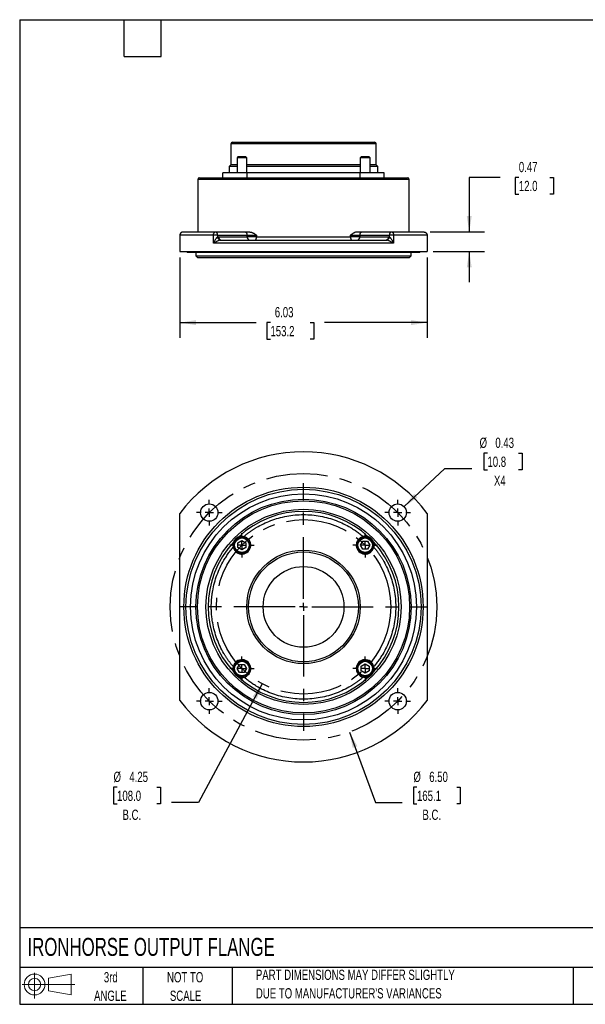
# Model space of a CAD drawing. Header units: inches. Extents: x 0.2 to 10.8, y 0.2 to 8.2.
# Tile 1 of 5: x 0.2 to 4.8, y 0.2 to 8.2. Entities that reach past the tile are written whole.
import ezdxf

# ---------------------------------------------------------------- set-up
doc = ezdxf.new("R2010")
doc.units = ezdxf.units.IN
doc.header["$MEASUREMENT"] = 0
doc.linetypes.add('CENTERX2', pattern=[0.8, 0.5, -0.1, 0.1, -0.1])
doc.layers.add('CENTER', color=40, linetype='CENTERX2')
doc.layers.add('SLD-DEFPOINTS', color=7, linetype='Continuous')
doc.layers.add('DIMENSIONS', color=140, linetype='Continuous', lineweight=25)
doc.layers.add('TEXT', color=140, linetype='Continuous', lineweight=25)
doc.styles.add('SLDTEXTSTYLE0', font='TXT', dxfattribs={"width": 0.7})
doc.dimstyles.new('SLDDIMSTYLE0', dxfattribs={"dimtxt": 0.084961, "dimasz": 0.13, "dimexe": 0, "dimexo": 0.0625, "dimgap": 0.02124, "dimtad": 0, "dimtih": 1, "dimtoh": 1, "dimlfac": 3, "dimrnd": 1e-09, "dimzin": 4, "dimdsep": 46, "dimtxsty": 'SLDTEXTSTYLE0', "dimsah": 1, "dimcen": 0, "dimadec": 0, "dimazin": 1, "dimtfac": 1, "dimtofl": 0, "dimtmove": 0, "dimatfit": 3, "dimfxl": 0, "dimfrac": 2, "dimtolj": 1, "dimtzin": 12, "dimarcsym": 0})
doc.dimstyles.new('SLDDIMSTYLE1', dxfattribs={"dimtxt": 0.084961, "dimasz": 0.13, "dimexe": 0, "dimexo": 0.0625, "dimgap": 0.02124, "dimtad": 0, "dimtih": 1, "dimtoh": 1, "dimlfac": 3, "dimrnd": 1e-09, "dimzin": 12, "dimdsep": 46, "dimtxsty": 'SLDTEXTSTYLE0', "dimsah": 1, "dimcen": 0, "dimadec": 0, "dimazin": 3, "dimtfac": 1, "dimtofl": 0, "dimtmove": 0, "dimatfit": 3, "dimfxl": 0, "dimfrac": 2, "dimtolj": 1, "dimtzin": 12, "dimarcsym": 0})
doc.dimstyles.new('SLDDIMSTYLE2', dxfattribs={"dimtxt": 0.084961, "dimasz": 0.13, "dimexe": 0, "dimexo": 0.0625, "dimgap": 0.02124, "dimtad": 0, "dimtih": 1, "dimtoh": 1, "dimlfac": 3, "dimrnd": 1e-09, "dimdsep": 46, "dimtxsty": 'SLDTEXTSTYLE0', "dimsah": 1, "dimcen": 0, "dimadec": 0, "dimazin": 2, "dimtfac": 1, "dimtofl": 0, "dimtmove": 0, "dimatfit": 3, "dimfxl": 0, "dimfrac": 2, "dimtolj": 1, "dimtzin": 12, "dimarcsym": 0})
doc.dimstyles.new('SLDDIMSTYLE3', dxfattribs={"dimtxt": 0.084961, "dimasz": 0.13, "dimexe": 0, "dimexo": 0.0625, "dimgap": 0.02124, "dimtad": 0, "dimtih": 1, "dimtoh": 1, "dimlfac": 3, "dimrnd": 1e-09, "dimzin": 12, "dimdsep": 46, "dimtxsty": 'SLDTEXTSTYLE0', "dimsah": 1, "dimcen": 0.09, "dimadec": 0, "dimazin": 3, "dimtfac": 1, "dimtofl": 0, "dimtmove": 0, "dimatfit": 3, "dimfxl": 0, "dimfrac": 2, "dimtolj": 1, "dimtzin": 12, "dimarcsym": 0})
doc.dimstyles.new('SLDDIMSTYLE5', dxfattribs={"dimtxt": 0.084961, "dimasz": 0.13, "dimexe": 0, "dimexo": 0.0625, "dimgap": 0.02124, "dimtad": 0, "dimtih": 1, "dimtoh": 1, "dimlfac": 3, "dimrnd": 1e-09, "dimdsep": 46, "dimtxsty": 'SLDTEXTSTYLE0', "dimsah": 1, "dimcen": 0.09, "dimadec": 0, "dimazin": 2, "dimtfac": 1, "dimtmove": 0, "dimatfit": 0, "dimfxl": 0, "dimfrac": 2, "dimtolj": 1, "dimtzin": 12, "dimarcsym": 0})

# ---------------------------------------------------------------- blocks, each defined once
blk = doc.blocks.new('Block11')
at = {"color": 7, "linetype": 'Continuous', "lineweight": 18}
for p, q in [((0.1019, 0.2091), (0.1019, 0)), ((0.2157, 0.1641), (0.4006, 0.1981)), ((0.2157, 0.0628), (0.2157, 0.1641)), ((0.4006, 0.1981), (0.4006, 0.0288)), ((0, 0.1135), (0.4281, 0.1135)), ((0.2157, 0.0628), (0.4006, 0.0288))]:
    blk.add_line(p, q, dxfattribs=at)
for radius in [0.0846, 0.0506]:
    blk.add_circle((0.1019, 0.1135), radius, dxfattribs=at)
blk = doc.blocks.new('Block12')
at = {"layer": 'SLD-DEFPOINTS'}
blk.add_blockref('Block11', (0, 0), dxfattribs=at)
blk = doc.blocks.new('SW_NOTE_0_2')
at = {"layer": 'TEXT', "color": 0, "char_height": 0.083333, "attachment_point": 1, "style": 'SLDTEXTSTYLE0'}
for s, insert in [('PART DIMENSIONS MAY DIFFER SLIGHTLY', (0, 0.1074)), ("DUE TO MANUFACTURER'S VARIANCES", (0, -0.0431))]:
    blk.add_mtext(s, dxfattribs=dict(at, insert=insert))
blk = doc.blocks.new('SW_NOTE_0_3')
at = {"layer": 'TEXT', "color": 0, "char_height": 0.08333, "attachment_point": 2, "style": 'SLDTEXTSTYLE0'}
for s, insert in [('NOT TO', (0.207, 0.1074)), ('SCALE', (0.2108, -0.0431))]:
    blk.add_mtext(s, dxfattribs=dict(at, insert=insert))
blk = doc.blocks.new('SW_NOTE_0_4')
at = {"layer": 'TEXT', "color": 0, "char_height": 0.08333, "attachment_point": 2, "style": 'SLDTEXTSTYLE0'}
for s, insert in [('3rd', (0.0911, 0.1074)), ('ANGLE', (0.0873, -0.0431))]:
    blk.add_mtext(s, dxfattribs=dict(at, insert=insert))
blk = doc.blocks.new('_D')
at = {"layer": 'DIMENSIONS'}
for p, q in [((2.9308, 2.4623), (3.1411, 1.89)), ((3.4794, 2.0134), (3.4509, 2.0134)), ((3.4509, 2.0134), (3.4509, 1.8783)), ((3.8026, 2.0134), (3.8311, 2.0134)), ((3.8311, 2.0134), (3.8311, 1.8783)), ((3.1411, 1.89), (3.3599, 1.89)), ((3.4509, 1.8783), (3.4794, 1.8783)), ((3.8311, 1.8783), (3.8026, 1.8783))]:
    blk.add_line(p, q, dxfattribs=at)
blk.add_solid([(2.9308, 2.4623), (2.9569, 2.3333), (2.9944, 2.3471)], dxfattribs=at)
at = {"layer": 'DIMENSIONS', "char_height": 0.08333, "attachment_point": 1, "style": 'SLDTEXTSTYLE0'}
for s, insert in [('%%c', (3.4506, 2.1398)), ('6.50', (3.5789, 2.1398)), ('165.1', (3.4794, 1.9858)), ('B.C.', (3.5236, 1.8317))]:
    blk.add_mtext(s, dxfattribs=dict(at, insert=insert))
blk = doc.blocks.new('_D_1')
at = {"layer": 'DIMENSIONS'}
for p, q in [((2.2217, 2.8549), (1.7032, 1.89)), ((1.0417, 2.0134), (1.0132, 2.0134)), ((1.0132, 2.0134), (1.0132, 1.8783)), ((1.3649, 2.0134), (1.3934, 2.0134)), ((1.3934, 2.0134), (1.3934, 1.8783)), ((1.0132, 1.8783), (1.0417, 1.8783)), ((1.3934, 1.8783), (1.3649, 1.8783)), ((1.7032, 1.89), (1.4844, 1.89))]:
    blk.add_line(p, q, dxfattribs=at)
blk.add_solid([(2.2217, 2.8549), (2.1425, 2.7498), (2.1778, 2.7309)], dxfattribs=at)
at = {"layer": 'DIMENSIONS', "char_height": 0.08333, "attachment_point": 1, "style": 'SLDTEXTSTYLE0'}
for s, insert in [('%%c', (1.0129, 2.1398)), ('4.25', (1.1412, 2.1398)), ('108.0', (1.0417, 1.9858)), ('B.C.', (1.0859, 1.8317))]:
    blk.add_mtext(s, dxfattribs=dict(at, insert=insert))
blk = doc.blocks.new('_D_2')
at = {"layer": 'DIMENSIONS'}
for p, q in [((4.0523, 4.7277), (4.0238, 4.7277)), ((4.0238, 4.7277), (4.0238, 4.5927)), ((4.3048, 4.7277), (4.3333, 4.7277)), ((4.3333, 4.7277), (4.3333, 4.5927)), ((3.3749, 4.2936), (3.707, 4.6043)), ((3.707, 4.6043), (3.9257, 4.6043)), ((4.0238, 4.5927), (4.0523, 4.5927)), ((4.3333, 4.5927), (4.3048, 4.5927))]:
    blk.add_line(p, q, dxfattribs=at)
blk.add_solid([(3.3749, 4.2936), (3.4835, 4.3678), (3.4562, 4.397)], dxfattribs=at)
at = {"layer": 'DIMENSIONS', "char_height": 0.08333, "attachment_point": 1, "style": 'SLDTEXTSTYLE0'}
for s, insert in [('%%c', (3.9882, 4.8541)), ('0.43', (4.1165, 4.8541)), ('10.8', (4.0523, 4.7001)), ('X4', (4.1052, 4.546))]:
    blk.add_mtext(s, dxfattribs=dict(at, insert=insert))
blk = doc.blocks.new('SW_CENTERMARKSYMBOL_0')
at = {"layer": 'CENTER', "color": 0}
for p, q in [((0, 0.0667), (0, 1.0058)), ((-0.0667, 0), (-1.0058, 0)), ((0, 0), (-0.0333, 0)), ((0, 0), (0, 0.0333)), ((0, 0), (0, -0.0333)), ((0, 0), (0.0333, 0)), ((0.0667, 0), (1.0058, 0)), ((0, -0.0667), (0, -1.0058))]:
    blk.add_line(p, q, dxfattribs=at)
blk = doc.blocks.new('SW_CENTERMARKSYMBOL_1')
at = {"layer": 'CENTER', "color": 0}
for p, q in [((0, 0.0667), (0, 0.1042)), ((-0.0667, 0), (-0.1042, 0)), ((0, 0), (-0.0333, 0)), ((0, 0), (0, 0.0333)), ((0, 0), (0, -0.0333)), ((0, 0), (0.0333, 0)), ((0.0667, 0), (0.1042, 0)), ((0, -0.0667), (0, -0.1042))]:
    blk.add_line(p, q, dxfattribs=at)
blk = doc.blocks.new('SW_CENTERMARKSYMBOL_2')
at = {"layer": 'CENTER', "color": 0}
for p, q in [((0, 0.0667), (0, 0.1042)), ((-0.0667, 0), (-0.1042, 0)), ((0, 0), (-0.0333, 0)), ((0, 0), (0, 0.0333)), ((0, 0), (0, -0.0333)), ((0, 0), (0.0333, 0)), ((0.0667, 0), (0.1042, 0)), ((0, -0.0667), (0, -0.1042))]:
    blk.add_line(p, q, dxfattribs=at)
blk = doc.blocks.new('SW_CENTERMARKSYMBOL_3')
at = {"layer": 'CENTER', "color": 0}
for p, q in [((0, 0.0667), (0, 0.1042)), ((-0.0667, 0), (-0.1042, 0)), ((0, 0), (-0.0333, 0)), ((0, 0), (0, 0.0333)), ((0, 0), (0, -0.0333)), ((0, 0), (0.0333, 0)), ((0.0667, 0), (0.1042, 0)), ((0, -0.0667), (0, -0.1042))]:
    blk.add_line(p, q, dxfattribs=at)
blk = doc.blocks.new('SW_CENTERMARKSYMBOL_4')
at = {"layer": 'CENTER', "color": 0}
for p, q in [((0, 0.0667), (0, 0.1042)), ((-0.0667, 0), (-0.1042, 0)), ((0, 0), (-0.0333, 0)), ((0, 0), (0, 0.0333)), ((0, 0), (0, -0.0333)), ((0, 0), (0.0333, 0)), ((0.0667, 0), (0.1042, 0)), ((0, -0.0667), (0, -0.1042))]:
    blk.add_line(p, q, dxfattribs=at)
blk = doc.blocks.new('SW_CENTERMARKSYMBOL_5')
at = {"layer": 'CENTER', "color": 0}
for p, q in [((0, 0.0667), (0, 0.099)), ((-0.0667, 0), (-0.099, 0)), ((0, 0), (-0.0333, 0)), ((0, 0), (0, 0.0333)), ((0, 0), (0, -0.0333)), ((0, 0), (0.0333, 0)), ((0.0667, 0), (0.099, 0)), ((0, -0.0667), (0, -0.099))]:
    blk.add_line(p, q, dxfattribs=at)
blk = doc.blocks.new('SW_CENTERMARKSYMBOL_6')
at = {"layer": 'CENTER', "color": 0}
for p, q in [((0, 0.0667), (0, 0.099)), ((-0.0667, 0), (-0.099, 0)), ((0, 0), (-0.0333, 0)), ((0, 0), (0, 0.0333)), ((0, 0), (0, -0.0333)), ((0, 0), (0.0333, 0)), ((0.0667, 0), (0.099, 0)), ((0, -0.0667), (0, -0.099))]:
    blk.add_line(p, q, dxfattribs=at)
blk = doc.blocks.new('SW_CENTERMARKSYMBOL_7')
at = {"layer": 'CENTER', "color": 0}
for p, q in [((0, 0.0667), (0, 0.099)), ((-0.0667, 0), (-0.099, 0)), ((0, 0), (-0.0333, 0)), ((0, 0), (0, 0.0333)), ((0, 0), (0, -0.0333)), ((0, 0), (0.0333, 0)), ((0.0667, 0), (0.099, 0)), ((0, -0.0667), (0, -0.099))]:
    blk.add_line(p, q, dxfattribs=at)
blk = doc.blocks.new('SW_CENTERMARKSYMBOL_8')
at = {"layer": 'CENTER', "color": 0}
for p, q in [((0, 0.0667), (0, 0.099)), ((-0.0667, 0), (-0.099, 0)), ((0, 0), (-0.0333, 0)), ((0, 0), (0, 0.0333)), ((0, 0), (0, -0.0333)), ((0, 0), (0.0333, 0)), ((0.0667, 0), (0.099, 0)), ((0, -0.0667), (0, -0.099))]:
    blk.add_line(p, q, dxfattribs=at)
blk = doc.blocks.new('_D_7')
at = {"layer": 'DIMENSIONS'}
for p, q in [((4.1543, 6.9682), (3.9043, 6.9682)), ((3.9043, 6.9682), (3.9043, 6.525)), ((4.3075, 6.9682), (4.2789, 6.9682)), ((4.2789, 6.9682), (4.2789, 6.8332)), ((4.5599, 6.9682), (4.5885, 6.9682)), ((4.5885, 6.9682), (4.5885, 6.8332)), ((4.2789, 6.8332), (4.3075, 6.8332)), ((4.5885, 6.8332), (4.5599, 6.8332)), ((3.5859, 6.525), (4.0293, 6.525)), ((3.6122, 6.3675), (4.0293, 6.3675)), ((3.9043, 6.3675), (3.9043, 6.1175))]:
    blk.add_line(p, q, dxfattribs=at)
for points in [[(3.9043, 6.525), (3.9243, 6.655), (3.8843, 6.655)], [(3.9043, 6.3675), (3.8843, 6.2375), (3.9243, 6.2375)]]:
    blk.add_solid(points, dxfattribs=at)
at = {"layer": 'DIMENSIONS', "char_height": 0.08333, "attachment_point": 1, "style": 'SLDTEXTSTYLE0'}
for s, insert in [('0.47', (4.3075, 7.0946)), ('12.0', (4.3075, 6.9406))]:
    blk.add_mtext(s, dxfattribs=dict(at, insert=insert))
blk = doc.blocks.new('_D_8')
at = {"layer": 'DIMENSIONS'}
for p, q in [((1.5522, 6.3175), (1.5522, 5.6639)), ((3.5622, 6.3175), (3.5622, 5.6639)), ((1.5522, 5.7889), (2.1732, 5.7889)), ((2.2883, 5.7889), (2.2598, 5.7889)), ((2.2598, 5.7889), (2.2598, 5.6538)), ((2.6115, 5.7889), (2.64, 5.7889)), ((2.64, 5.7889), (2.64, 5.6538)), ((3.5622, 5.7889), (2.7266, 5.7889)), ((2.2598, 5.6538), (2.2883, 5.6538)), ((2.64, 5.6538), (2.6115, 5.6538))]:
    blk.add_line(p, q, dxfattribs=at)
for points in [[(1.5522, 5.7889), (1.6822, 5.7689), (1.6822, 5.8089)], [(3.5622, 5.7889), (3.4322, 5.8089), (3.4322, 5.7689)]]:
    blk.add_solid(points, dxfattribs=at)
at = {"layer": 'DIMENSIONS', "char_height": 0.08333, "attachment_point": 1, "style": 'SLDTEXTSTYLE0'}
for s, insert in [('6.03', (2.3237, 5.9153)), ('153.2', (2.2883, 5.7613))]:
    blk.add_mtext(s, dxfattribs=dict(at, insert=insert))

msp = doc.modelspace()

# ---------------------------------------------------------------- linework, layer by layer
for p, q in [((1.9666, 7.2412), (1.9666, 7.0706)), ((3.1477, 7.2412), (1.9666, 7.2412)), ((3.1477, 7.0706), (3.1477, 7.2412)), ((2.024, 7.1362), (2.0167, 7.1289)), ((2.0167, 7.1289), (2.0167, 7.005)), ((2.0954, 7.1289), (2.0167, 7.1289)), ((2.0881, 7.1362), (2.024, 7.1362)), ((2.0954, 7.1289), (2.0881, 7.1362)), ((2.0954, 7.005), (2.0954, 7.1289)), ((3.0262, 7.1362), (3.0189, 7.1289)), ((3.0189, 7.1289), (3.0189, 7.005)), ((3.0976, 7.1289), (3.0189, 7.1289)), ((3.0903, 7.1362), (3.0262, 7.1362)), ((3.0976, 7.1289), (3.0903, 7.1362)), ((3.0976, 7.005), (3.0976, 7.1289)), ((1.9666, 7.0706), (1.9535, 7.0575)), ((1.9535, 7.0575), (1.9535, 7.005)), ((2.0167, 7.0575), (1.9535, 7.0575)), ((2.0167, 7.0706), (1.9666, 7.0706)), ((3.0189, 7.0706), (2.0954, 7.0706)), ((3.0189, 7.0575), (2.0954, 7.0575)), ((3.1477, 7.0706), (3.0976, 7.0706)), ((3.1608, 7.0575), (3.0976, 7.0575)), ((3.1608, 7.0575), (3.1477, 7.0706)), ((3.1608, 7.005), (3.1608, 7.0575)), ((1.901, 6.9656), (1.901, 7.005)), ((2.0978, 7.005), (1.901, 7.005)), ((2.0978, 6.9656), (2.0978, 7.005)), ((3.0165, 7.005), (2.0978, 7.005)), ((3.0165, 6.9656), (3.0165, 7.005)), ((3.2133, 7.005), (3.0165, 7.005)), ((3.2133, 6.9656), (3.2133, 7.005)), ((1.6976, 6.9525), (1.6976, 6.525)), ((3.4167, 6.9525), (1.6976, 6.9525)), ((3.4167, 6.525), (3.4167, 6.9525)), ((1.8253, 6.4987), (1.5522, 6.4987)), ((1.5522, 6.4987), (1.5522, 6.3675)), ((1.8253, 6.4331), (1.8253, 6.4987)), ((1.8591, 6.4987), (1.8253, 6.4987)), ((1.8405, 6.525), (2.081, 6.525)), ((1.8591, 6.4987), (1.8591, 6.4847)), ((1.8591, 6.4987), (2.0995, 6.4987)), ((1.8661, 6.4856), (2.0995, 6.4856)), ((2.0995, 6.4856), (2.0995, 6.4987)), ((2.0995, 6.4987), (2.1751, 6.4987)), ((2.1751, 6.4856), (2.0995, 6.4856)), ((2.1751, 6.4987), (2.1751, 6.4856)), ((2.1751, 6.4856), (2.9392, 6.4856)), ((2.9392, 6.4856), (2.9392, 6.4987)), ((2.9392, 6.4987), (3.0148, 6.4987)), ((3.0148, 6.4856), (2.9392, 6.4856)), ((3.0148, 6.4987), (3.0148, 6.4856)), ((3.0148, 6.4987), (3.2552, 6.4987)), ((3.0148, 6.4856), (3.2482, 6.4856)), ((3.0333, 6.525), (3.2738, 6.525)), ((3.2552, 6.4847), (3.2552, 6.4987)), ((3.289, 6.4987), (3.2552, 6.4987)), ((3.289, 6.4987), (3.289, 6.4331)), ((3.5622, 6.4987), (3.289, 6.4987)), ((3.5622, 6.4987), (3.5622, 6.3675)), ((3.289, 6.4331), (1.8253, 6.4331)), ((1.5522, 6.3675), (3.5622, 6.3675)), ((1.6221, 6.3607), (3.4922, 6.3607)), ((1.6822, 6.3607), (1.6822, 6.3306)), ((1.6822, 6.3306), (1.6953, 6.3175)), ((1.6822, 6.3306), (3.4322, 6.3306)), ((3.419, 6.3175), (3.4322, 6.3306)), ((3.4322, 6.3306), (3.4322, 6.3607)), ((1.6953, 6.3175), (3.419, 6.3175)), ((1.5522, 2.7191), (1.5522, 4.2391)), ((3.5622, 4.2391), (3.5622, 2.7191)), ((2.0226, 3.9995), (2.0561, 4.0188)), ((2.0561, 4.0188), (2.0895, 3.9995)), ((3.0197, 3.9802), (3.039, 4.0137)), ((3.039, 4.0137), (3.0776, 4.0137)), ((3.0776, 4.0137), (3.0969, 3.9802)), ((2.0226, 3.9609), (2.0226, 3.9995)), ((2.0561, 3.9416), (2.0226, 3.9609)), ((2.0895, 3.9609), (2.0561, 3.9416)), ((2.0895, 3.9995), (2.0895, 3.9609)), ((3.039, 3.9468), (3.0197, 3.9802)), ((3.0776, 3.9468), (3.039, 3.9468)), ((3.0969, 3.9802), (3.0776, 3.9468)), ((2.0175, 2.978), (2.0368, 3.0115)), ((2.0368, 2.9446), (2.0175, 2.978)), ((2.0368, 3.0115), (2.0754, 3.0115)), ((2.0754, 3.0115), (2.0947, 2.978)), ((2.0947, 2.978), (2.0754, 2.9446)), ((3.0248, 2.9973), (3.0583, 3.0166)), ((3.0248, 2.9587), (3.0248, 2.9973)), ((3.0583, 3.0166), (3.0917, 2.9973)), ((3.0917, 2.9973), (3.0917, 2.9587)), ((2.0754, 2.9446), (2.0368, 2.9446)), ((3.0583, 2.9394), (3.0248, 2.9587)), ((3.0917, 2.9587), (3.0583, 2.9394))]:
    msp.add_line(p, q)
at = {"flags": 128}
for points in [[(1.8253, 6.4987), (1.8256, 6.5039), (1.8264, 6.5088), (1.8279, 6.5133), (1.8298, 6.5173), (1.8321, 6.5206), (1.8347, 6.523), (1.8376, 6.5245), (1.8405, 6.525)], [(2.1634, 6.4594), (2.1657, 6.4599), (2.1679, 6.4614), (2.1699, 6.4638), (2.1717, 6.4671), (2.1731, 6.471), (2.1742, 6.4756), (2.1749, 6.4805), (2.1751, 6.4856)], [(2.9392, 6.4856), (2.9394, 6.4805), (2.9401, 6.4756), (2.9412, 6.471), (2.9426, 6.4671), (2.9444, 6.4638), (2.9464, 6.4614), (2.9486, 6.4599), (2.9509, 6.4594)], [(3.2738, 6.525), (3.2768, 6.5245), (3.2796, 6.523), (3.2822, 6.5206), (3.2846, 6.5173), (3.2865, 6.5133), (3.2879, 6.5088), (3.2887, 6.5039), (3.289, 6.4987)]]:
    msp.add_lwpolyline(points, dxfattribs=at)
for centre, radius in [((2.5572, 3.4791), 0.9724), ((2.5572, 3.4791), 0.9554), ((2.5572, 3.4791), 0.9186), ((2.5572, 3.4791), 0.875), ((2.5572, 3.4791), 0.8619), ((1.7911, 4.2452), 0.0709), ((2.5572, 3.4791), 0.793), ((3.3232, 4.2452), 0.0709), ((2.0561, 3.9802), 0.0656), ((2.0561, 3.9802), 0.0591), ((3.0583, 3.9802), 0.0656), ((3.0583, 3.9802), 0.0591), ((2.5572, 3.4791), 0.4613), ((2.5572, 3.4791), 0.4462), ((2.5572, 3.4791), 0.3281), ((2.0561, 2.978), 0.0656), ((3.0583, 2.978), 0.0656), ((2.0561, 2.978), 0.0591), ((3.0583, 2.978), 0.0591), ((1.7911, 2.7131), 0.0709), ((3.3232, 2.7131), 0.0709)]:
    msp.add_circle(centre, radius)
for centre, radius, start, end in [((1.9797, 7.2412), 0.0131, 90, 180), ((3.1346, 7.2412), 0.0131, 0, 90), ((1.7107, 6.9525), 0.0131, 90, 180), ((3.4036, 6.9525), 0.0131, 0, 90), ((1.8359, 6.502), 0.0234, 351.95053, 78.57825), ((1.8865, 6.4857), 0.0275, 181.99203, 256.8957), ((1.8893, 6.4823), 0.0234, 171.95053, 258.57825), ((2.0763, 6.502), 0.0234, 351.95053, 78.57825), ((2.1227, 6.4823), 0.0234, 171.95053, 258.57825), ((2.9916, 6.4823), 0.0234, 281.42175, 8.04947), ((3.038, 6.502), 0.0234, 101.42175, 188.04947), ((3.225, 6.4823), 0.0234, 281.42175, 8.04947), ((3.2278, 6.4857), 0.0275, 283.1043, 358.00797), ((3.2784, 6.502), 0.0234, 101.42175, 188.04947), ((1.6221, 6.381), 0.0203, 221.73402, 270), ((3.4922, 6.381), 0.0203, 270, 318.26598), ((2.5572, 3.4791), 1.26, 37.09666, 142.90334), ((2.5572, 3.4791), 0.7759, 47.03154, 132.96846), ((2.5572, 3.4791), 0.7759, 137.03154, 222.96846), ((2.0561, 3.9802), 0.0722, 192.76541, 77.23459), ((3.0583, 3.9802), 0.0722, 102.76541, 347.23459), ((2.5572, 3.4791), 0.7759, 317.03154, 42.96846), ((2.0561, 2.978), 0.0722, 282.76541, 167.23459), ((3.0583, 2.978), 0.0722, 12.76541, 257.23459), ((2.5572, 3.4791), 0.7759, 227.03154, 312.96846), ((2.5572, 3.4791), 1.26, 217.09666, 322.90334)]:
    msp.add_arc(centre, radius, start, end)
for points, knots in [([(1.9797, 7.2543), (1.9797, 7.2543), (2.0406, 7.2543), (2.2571, 7.2543), (2.404, 7.2543), (2.7103, 7.2543), (2.8572, 7.2543), (3.0737, 7.2543), (3.1346, 7.2543), (3.1346, 7.2543)], [0, 0, 0, 0, 0.25, 0.25, 0.5, 0.5, 0.75, 0.75, 1, 1, 1, 1]), ([(1.7107, 6.9656), (1.7107, 6.9656), (1.7999, 6.9656), (2.1174, 6.9656), (2.3327, 6.9656), (2.7816, 6.9656), (2.997, 6.9656), (3.3144, 6.9656), (3.4036, 6.9656), (3.4036, 6.9656)], [0, 0, 0, 0, 0.25, 0.25, 0.5, 0.5, 0.75, 0.75, 1, 1, 1, 1]), ([(1.5784, 6.525), (1.5778, 6.525), (1.5767, 6.5249), (1.575, 6.5248), (1.5735, 6.5245), (1.5721, 6.5242), (1.5708, 6.5239), (1.5696, 6.5235), (1.5673, 6.5226), (1.5639, 6.5208), (1.5603, 6.5179), (1.5576, 6.5149), (1.5556, 6.5119), (1.5541, 6.5087), (1.553, 6.5055), (1.5523, 6.5021), (1.5522, 6.4998), (1.5522, 6.4987)], [0, 0, 0, 0, 0.044426, 0.085981, 0.124665, 0.160477, 0.193415, 0.223479, 0.250669, 0.38163, 0.500214, 0.588313, 0.67433, 0.758379, 0.840583, 0.921076, 1, 1, 1, 1]), ([(1.5784, 6.525), (1.5811, 6.525), (1.5864, 6.525), (1.5945, 6.525), (1.6028, 6.525), (1.6111, 6.525), (1.6195, 6.525), (1.6281, 6.525), (1.6367, 6.525), (1.6454, 6.525), (1.6543, 6.525), (1.6632, 6.525), (1.6723, 6.525), (1.6814, 6.525), (1.6907, 6.525), (1.7024, 6.525), (1.7166, 6.525), (1.7335, 6.525), (1.7507, 6.525), (1.7681, 6.525), (1.7858, 6.525), (1.8038, 6.525), (1.822, 6.525), (1.8343, 6.525), (1.8405, 6.525)], [0, 0, 0, 0, 0.035768, 0.071511, 0.107235, 0.142942, 0.178637, 0.214324, 0.250006, 0.285688, 0.321374, 0.357068, 0.392774, 0.428496, 0.464237, 0.500002, 0.562571, 0.625077, 0.687541, 0.749986, 0.812433, 0.874904, 0.937419, 1, 1, 1, 1]), ([(1.8253, 6.4331), (1.8258, 6.4343), (1.8268, 6.4366), (1.8282, 6.4399), (1.8296, 6.4428), (1.8307, 6.4452), (1.8327, 6.4493), (1.8356, 6.4547), (1.8397, 6.4619), (1.8439, 6.4685), (1.8477, 6.4737), (1.8505, 6.4771), (1.8524, 6.4792), (1.8543, 6.4811), (1.856, 6.4826), (1.8576, 6.4838), (1.8586, 6.4844), (1.8591, 6.4847)], [0, 0, 0, 0, 0.063685, 0.120482, 0.17039, 0.21341, 0.249542, 0.384427, 0.499425, 0.634954, 0.749342, 0.799826, 0.846489, 0.889538, 0.929234, 0.965914, 1, 1, 1, 1]), ([(1.8591, 6.4847), (1.8597, 6.4848), (1.8608, 6.4851), (1.8626, 6.4854), (1.8644, 6.4856), (1.8655, 6.4856), (1.8661, 6.4856)], [0, 0, 0, 0, 0.2501564, 0.4998681, 0.7496458, 1, 1, 1, 1]), ([(2.081, 6.525), (2.0818, 6.525), (2.0834, 6.525), (2.0858, 6.525), (2.0884, 6.525), (2.091, 6.525), (2.0937, 6.525), (2.0965, 6.525), (2.1, 6.525), (2.1044, 6.525), (2.1097, 6.525), (2.1151, 6.525), (2.1188, 6.525), (2.1206, 6.525)], [0, 0, 0, 0, 0.071685, 0.14313, 0.214428, 0.285673, 0.356958, 0.428379, 0.500027, 0.625187, 0.7499, 0.87467, 1, 1, 1, 1]), ([(2.1206, 6.525), (2.1213, 6.525), (2.1228, 6.5249), (2.125, 6.5248), (2.1272, 6.5244), (2.1295, 6.524), (2.1318, 6.5235), (2.1342, 6.5228), (2.1366, 6.522), (2.139, 6.5211), (2.1415, 6.52), (2.144, 6.5189), (2.1466, 6.5176), (2.1505, 6.5155), (2.1557, 6.5124), (2.1619, 6.5083), (2.1684, 6.5037), (2.1726, 6.5005), (2.1751, 6.4987)], [0, 0, 0, 0, 0.036446, 0.073636, 0.11165, 0.150564, 0.190449, 0.231372, 0.273392, 0.316567, 0.360948, 0.406582, 0.453514, 0.501784, 0.618657, 0.750551, 0.85432, 1, 1, 1, 1]), ([(2.9937, 6.525), (2.993, 6.525), (2.9916, 6.5249), (2.9896, 6.5248), (2.9875, 6.5245), (2.9854, 6.5241), (2.9833, 6.5237), (2.9812, 6.5231), (2.9774, 6.5219), (2.972, 6.5198), (2.9653, 6.5164), (2.9586, 6.5124), (2.9524, 6.5083), (2.9459, 6.5037), (2.9417, 6.5006), (2.9392, 6.4987)], [0, 0, 0, 0, 0.034641, 0.069724, 0.105234, 0.141153, 0.177466, 0.214159, 0.251219, 0.372897, 0.501772, 0.619742, 0.750554, 0.85471, 1, 1, 1, 1]), ([(2.9937, 6.525), (2.9947, 6.525), (2.9969, 6.525), (3, 6.525), (3.0031, 6.525), (3.0062, 6.525), (3.0092, 6.525), (3.0121, 6.525), (3.0157, 6.525), (3.0199, 6.525), (3.0246, 6.525), (3.0291, 6.525), (3.0319, 6.525), (3.0333, 6.525)], [0, 0, 0, 0, 0.071685, 0.14313, 0.214428, 0.285673, 0.356958, 0.428379, 0.500027, 0.625187, 0.7499, 0.87467, 1, 1, 1, 1]), ([(3.2482, 6.4856), (3.2488, 6.4856), (3.25, 6.4856), (3.2517, 6.4854), (3.2535, 6.4851), (3.2546, 6.4848), (3.2552, 6.4847)], [0, 0, 0, 0, 0.250354, 0.500132, 0.749844, 1, 1, 1, 1]), ([(3.2552, 6.4847), (3.2555, 6.4845), (3.2561, 6.4842), (3.257, 6.4836), (3.258, 6.4829), (3.259, 6.482), (3.26, 6.4811), (3.2611, 6.48), (3.2622, 6.4789), (3.2634, 6.4776), (3.2646, 6.4762), (3.2669, 6.4733), (3.2704, 6.4685), (3.2746, 6.4619), (3.2787, 6.4547), (3.2822, 6.448), (3.2858, 6.4407), (3.2878, 6.4359), (3.289, 6.4331)], [0, 0, 0, 0, 0.020177, 0.041218, 0.063227, 0.086295, 0.110502, 0.135917, 0.162599, 0.190599, 0.219961, 0.250725, 0.365098, 0.500632, 0.615617, 0.750506, 0.85373, 1, 1, 1, 1]), ([(3.2738, 6.525), (3.2773, 6.525), (3.2844, 6.525), (3.2949, 6.525), (3.3054, 6.525), (3.3157, 6.525), (3.326, 6.525), (3.3361, 6.525), (3.3462, 6.525), (3.3562, 6.525), (3.3661, 6.525), (3.3759, 6.525), (3.3856, 6.525), (3.3953, 6.525), (3.4048, 6.525), (3.4166, 6.525), (3.4306, 6.525), (3.4466, 6.525), (3.4623, 6.525), (3.4777, 6.525), (3.4927, 6.525), (3.5074, 6.525), (3.5219, 6.525), (3.5312, 6.525), (3.5359, 6.525)], [0, 0, 0, 0, 0.035768, 0.071511, 0.107235, 0.142942, 0.178637, 0.214324, 0.250006, 0.285688, 0.321374, 0.357068, 0.392774, 0.428496, 0.464237, 0.500002, 0.562571, 0.625077, 0.687541, 0.749986, 0.812433, 0.874904, 0.937419, 1, 1, 1, 1]), ([(3.5359, 6.525), (3.5365, 6.525), (3.5377, 6.5249), (3.5394, 6.5248), (3.5409, 6.5245), (3.5423, 6.5242), (3.5436, 6.5238), (3.5447, 6.5235), (3.5471, 6.5226), (3.5504, 6.5208), (3.5544, 6.5176), (3.5577, 6.5137), (3.56, 6.5095), (3.5613, 6.5057), (3.562, 6.5022), (3.5621, 6.4999), (3.5622, 6.4987)], [0, 0, 0, 0, 0.045439, 0.08767, 0.126693, 0.162507, 0.195115, 0.224514, 0.250707, 0.382058, 0.500308, 0.628455, 0.749916, 0.834271, 0.917579, 1, 1, 1, 1]), ([(1.8803, 6.4589), (1.88, 6.4588), (1.8792, 6.4587), (1.878, 6.4584), (1.8768, 6.458), (1.8754, 6.4576), (1.874, 6.4571), (1.8725, 6.4566), (1.8709, 6.456), (1.8692, 6.4554), (1.8674, 6.4547), (1.8639, 6.4533), (1.8584, 6.4509), (1.8514, 6.4476), (1.8444, 6.444), (1.8381, 6.4406), (1.8316, 6.4369), (1.8276, 6.4345), (1.8253, 6.4331)], [0, 0, 0, 0, 0.020087, 0.041068, 0.063039, 0.086087, 0.110284, 0.135696, 0.162379, 0.190383, 0.219748, 0.250515, 0.364933, 0.500521, 0.615529, 0.750471, 0.853703, 1, 1, 1, 1]), ([(1.8847, 6.4594), (2.0848, 6.4594), (2.3184, 6.4594), (2.7959, 6.4594), (3.0295, 6.4594), (3.2296, 6.4594)], [0, 0, 0, 0, 0.5, 0.5, 1, 1, 1, 1]), ([(3.289, 6.4331), (3.288, 6.4337), (3.2861, 6.4349), (3.2833, 6.4365), (3.2809, 6.438), (3.2787, 6.4392), (3.275, 6.4412), (3.27, 6.444), (3.2629, 6.4476), (3.2559, 6.4509), (3.25, 6.4535), (3.2458, 6.4552), (3.243, 6.4562), (3.2404, 6.4571), (3.238, 6.4579), (3.2359, 6.4585), (3.2346, 6.4588), (3.234, 6.4589)], [0, 0, 0, 0, 0.0637, 0.120508, 0.170425, 0.213449, 0.249583, 0.384519, 0.499539, 0.635121, 0.749551, 0.80004, 0.846708, 0.889754, 0.929429, 0.966046, 1, 1, 1, 1]), ([(2.072, 4.0506), (2.0745, 4.0527), (2.0794, 4.0568), (2.0868, 4.0629), (2.0943, 4.0688), (2.1019, 4.0747), (2.1095, 4.0805), (2.1173, 4.0862), (2.1251, 4.0917), (2.1329, 4.0972), (2.1409, 4.1026), (2.1489, 4.1079), (2.157, 4.113), (2.1651, 4.1181), (2.1892, 4.1327), (2.2304, 4.1549), (2.2912, 4.181), (2.3547, 4.202), (2.4208, 4.2173), (2.4885, 4.2267), (2.5572, 4.2298), (2.6258, 4.2267), (2.6935, 4.2173), (2.7597, 4.202), (2.8231, 4.181), (2.8839, 4.1549), (2.9275, 4.1314), (2.9562, 4.1138), (2.9712, 4.1042), (2.9859, 4.0941), (3.0004, 4.0838), (3.0146, 4.0731), (3.0286, 4.0621), (3.0377, 4.0544), (3.0423, 4.0506)], [0, 0, 0, 0, 0.00911, 0.018211, 0.027306, 0.036395, 0.045481, 0.054564, 0.063646, 0.072729, 0.081814, 0.090903, 0.099997, 0.109098, 0.118206, 0.180118, 0.242036, 0.305989, 0.369947, 0.434971, 0.500001, 0.565025, 0.630055, 0.694007, 0.757966, 0.819877, 0.881795, 0.898703, 0.915588, 0.932459, 0.949327, 0.966199, 0.983087, 1, 1, 1, 1]), ([(1.9894, 4.008), (1.9893, 4.0077), (1.9889, 4.0068), (1.988, 4.0042), (1.9874, 4.0027), (1.9865, 3.9994), (1.986, 3.9976), (1.9852, 3.9939), (1.9848, 3.992), (1.9843, 3.988), (1.9841, 3.986), (1.9839, 3.9818), (1.9838, 3.9797), (1.984, 3.9753), (1.9842, 3.9731), (1.9848, 3.9687), (1.9852, 3.9665), (1.9857, 3.9643)], [0, 0, 0, 0, 0.125, 0.125, 0.25, 0.25, 0.375, 0.375, 0.5, 0.5, 0.625, 0.625, 0.75, 0.75, 0.875, 0.875, 1, 1, 1, 1]), ([(2.0283, 4.0469), (2.0272, 4.0464), (2.026, 4.0459), (2.0234, 4.0446), (2.0221, 4.0439), (2.0191, 4.0422), (2.0174, 4.0412), (2.0143, 4.0391), (2.0132, 4.0383), (2.011, 4.0366), (2.0103, 4.036), (2.0087, 4.0347), (2.0082, 4.0342), (2.0071, 4.0332), (2.0067, 4.0328), (2.0057, 4.0319), (2.0051, 4.0314), (2.0041, 4.0303), (2.0036, 4.0298), (2.0028, 4.029), (2.0025, 4.0286), (2.0016, 4.0276), (2.0012, 4.0271), (2, 4.0257), (1.9994, 4.0249), (1.9978, 4.0229), (1.997, 4.0218), (1.995, 4.0187), (1.994, 4.0171), (1.9923, 4.0141), (1.9916, 4.0128), (1.9904, 4.0103), (1.9899, 4.0091), (1.9894, 4.008)], [0, 0, 0, 0, 0.125, 0.125, 0.25, 0.25, 0.375, 0.375, 0.4375, 0.4375, 0.46875, 0.46875, 0.484375, 0.484375, 0.492187, 0.492187, 0.5, 0.5, 0.507812, 0.507812, 0.515625, 0.515625, 0.53125, 0.53125, 0.5625, 0.5625, 0.625, 0.625, 0.75, 0.75, 0.875, 0.875, 1, 1, 1, 1]), ([(2.0283, 4.0469), (2.0285, 4.0469), (2.0295, 4.0474), (2.032, 4.0483), (2.0336, 4.0488), (2.0369, 4.0498), (2.0387, 4.0503), (2.0424, 4.0511), (2.0443, 4.0515), (2.0483, 4.052), (2.0503, 4.0522), (2.0545, 4.0524), (2.0567, 4.0524), (2.0632, 4.0522), (2.0676, 4.0516), (2.072, 4.0506)], [0, 0, 0, 0, 0.125, 0.125, 0.25, 0.25, 0.375, 0.375, 0.5, 0.5, 0.625, 0.625, 0.75, 0.75, 1, 1, 1, 1]), ([(3.086, 4.0469), (3.0858, 4.0469), (3.0848, 4.0474), (3.0823, 4.0483), (3.0807, 4.0488), (3.0774, 4.0498), (3.0757, 4.0503), (3.0719, 4.0511), (3.07, 4.0515), (3.066, 4.052), (3.064, 4.0522), (3.0598, 4.0524), (3.0576, 4.0524), (3.0511, 4.0522), (3.0468, 4.0516), (3.0423, 4.0506)], [0, 0, 0, 0, 0.125, 0.125, 0.25, 0.25, 0.375, 0.375, 0.5, 0.5, 0.625, 0.625, 0.75, 0.75, 1, 1, 1, 1]), ([(3.1249, 4.008), (3.1244, 4.0091), (3.1239, 4.0103), (3.1227, 4.0128), (3.122, 4.0142), (3.1203, 4.0172), (3.1193, 4.0189), (3.1172, 4.022), (3.1164, 4.0231), (3.1147, 4.0252), (3.1141, 4.026), (3.1128, 4.0275), (3.1123, 4.0281), (3.1113, 4.0292), (3.1109, 4.0296), (3.11, 4.0306), (3.1094, 4.0312), (3.1083, 4.0322), (3.1078, 4.0327), (3.107, 4.0334), (3.1066, 4.0338), (3.1057, 4.0346), (3.1052, 4.0351), (3.1037, 4.0363), (3.103, 4.0369), (3.1009, 4.0385), (3.0998, 4.0392), (3.0968, 4.0413), (3.0952, 4.0423), (3.0922, 4.044), (3.0908, 4.0446), (3.0883, 4.0459), (3.0871, 4.0464), (3.086, 4.0469)], [0, 0, 0, 0, 0.125, 0.125, 0.25, 0.25, 0.375, 0.375, 0.4375, 0.4375, 0.46875, 0.46875, 0.484375, 0.484375, 0.492188, 0.492188, 0.5, 0.5, 0.507813, 0.507813, 0.515625, 0.515625, 0.53125, 0.53125, 0.5625, 0.5625, 0.625, 0.625, 0.75, 0.75, 0.875, 0.875, 1, 1, 1, 1]), ([(3.1249, 4.008), (3.125, 4.0077), (3.1254, 4.0068), (3.1263, 4.0042), (3.1269, 4.0027), (3.1279, 3.9994), (3.1283, 3.9976), (3.1291, 3.9939), (3.1295, 3.992), (3.13, 3.988), (3.1302, 3.986), (3.1304, 3.9818), (3.1305, 3.9797), (3.1303, 3.9753), (3.1301, 3.9731), (3.1295, 3.9687), (3.1292, 3.9665), (3.1286, 3.9643)], [0, 0, 0, 0, 0.125, 0.125, 0.25, 0.25, 0.375, 0.375, 0.5, 0.5, 0.625, 0.625, 0.75, 0.75, 0.875, 0.875, 1, 1, 1, 1]), ([(1.8075, 3.4791), (1.8075, 3.4825), (1.8075, 3.4892), (1.8078, 3.4993), (1.8081, 3.5093), (1.8086, 3.5194), (1.8092, 3.5294), (1.8099, 3.5395), (1.8108, 3.5495), (1.8118, 3.5595), (1.8129, 3.5695), (1.8142, 3.5795), (1.8156, 3.5894), (1.8172, 3.5994), (1.822, 3.6279), (1.8324, 3.6745), (1.8525, 3.7379), (1.8782, 3.7993), (1.9018, 3.844), (1.9197, 3.8737), (1.9297, 3.8895), (1.9401, 3.905), (1.9509, 3.9202), (1.9621, 3.9352), (1.9737, 3.9499), (1.9817, 3.9595), (1.9857, 3.9643)], [0, 0, 0, 0, 0.019123, 0.038226, 0.057314, 0.07639, 0.095457, 0.114519, 0.133578, 0.15264, 0.171706, 0.190781, 0.209868, 0.22897, 0.248091, 0.37404, 0.500002, 0.625951, 0.751914, 0.787405, 0.822843, 0.858249, 0.893646, 0.929055, 0.964499, 1, 1, 1, 1]), ([(3.1286, 3.9643), (3.1307, 3.9618), (3.1348, 3.9569), (3.1409, 3.9495), (3.1469, 3.942), (3.1528, 3.9344), (3.1585, 3.9267), (3.1642, 3.919), (3.1698, 3.9112), (3.1753, 3.9033), (3.1806, 3.8954), (3.1859, 3.8874), (3.1911, 3.8793), (3.1961, 3.8712), (3.2107, 3.8471), (3.2329, 3.8058), (3.2591, 3.7451), (3.28, 3.6816), (3.2954, 3.6154), (3.3047, 3.5478), (3.3078, 3.4791), (3.3047, 3.4105), (3.2954, 3.3428), (3.28, 3.2766), (3.2591, 3.2131), (3.2329, 3.1524), (3.2094, 3.1088), (3.1918, 3.0801), (3.1822, 3.0651), (3.1722, 3.0504), (3.1618, 3.0359), (3.1511, 3.0216), (3.1401, 3.0076), (3.1325, 2.9985), (3.1286, 2.994)], [0, 0, 0, 0, 0.00911, 0.018211, 0.027306, 0.036395, 0.045481, 0.054564, 0.063646, 0.072729, 0.081814, 0.090903, 0.099997, 0.109098, 0.118206, 0.180118, 0.242036, 0.305989, 0.369947, 0.434971, 0.500001, 0.565025, 0.630055, 0.694007, 0.757966, 0.819877, 0.881795, 0.898703, 0.915588, 0.932459, 0.949327, 0.966199, 0.983087, 1, 1, 1, 1]), ([(1.9857, 2.994), (1.9835, 2.9965), (1.9792, 3.0017), (1.9728, 3.0095), (1.9665, 3.0174), (1.9604, 3.0254), (1.9544, 3.0334), (1.9484, 3.0415), (1.9426, 3.0497), (1.9369, 3.058), (1.9313, 3.0664), (1.9258, 3.0748), (1.9205, 3.0833), (1.9152, 3.0919), (1.9005, 3.1168), (1.8782, 3.159), (1.8525, 3.2204), (1.8324, 3.2838), (1.8214, 3.3332), (1.8158, 3.3674), (1.8132, 3.3859), (1.8112, 3.4044), (1.8095, 3.4231), (1.8084, 3.4417), (1.8076, 3.4604), (1.8076, 3.4729), (1.8075, 3.4791)], [0, 0, 0, 0, 0.019123, 0.038226, 0.057314, 0.07639, 0.095457, 0.114519, 0.133578, 0.15264, 0.171706, 0.190781, 0.209868, 0.22897, 0.248091, 0.37404, 0.500002, 0.625951, 0.751914, 0.787405, 0.822843, 0.858249, 0.893646, 0.929055, 0.964499, 1, 1, 1, 1]), ([(1.9857, 2.994), (1.9847, 2.9895), (1.9841, 2.9851), (1.9838, 2.9764), (1.984, 2.9722), (1.9851, 2.9643), (1.986, 2.9605), (1.9874, 2.9555), (1.988, 2.954), (1.9889, 2.9515), (1.9893, 2.9505), (1.9894, 2.9503)], [0, 0, 0, 0, 0.25, 0.25, 0.5, 0.5, 0.75, 0.75, 0.875, 0.875, 1, 1, 1, 1]), ([(3.1249, 2.9503), (3.125, 2.9505), (3.1254, 2.9515), (3.1263, 2.954), (3.1269, 2.9555), (3.1279, 2.9588), (3.1283, 2.9606), (3.1291, 2.9643), (3.1295, 2.9662), (3.13, 2.9702), (3.1302, 2.9722), (3.1304, 2.9764), (3.1305, 2.9786), (3.1303, 2.9829), (3.1301, 2.9851), (3.1295, 2.9895), (3.1292, 2.9918), (3.1286, 2.994)], [0, 0, 0, 0, 0.125, 0.125, 0.25, 0.25, 0.375, 0.375, 0.5, 0.5, 0.625, 0.625, 0.75, 0.75, 0.875, 0.875, 1, 1, 1, 1]), ([(1.9894, 2.9503), (1.9899, 2.9491), (1.9904, 2.948), (1.9917, 2.9454), (1.9923, 2.944), (1.9941, 2.941), (1.995, 2.9394), (1.9972, 2.9363), (1.998, 2.9352), (1.9996, 2.933), (2.0003, 2.9322), (2.0016, 2.9307), (2.002, 2.9301), (2.003, 2.929), (2.0034, 2.9286), (2.0044, 2.9277), (2.0049, 2.9271), (2.006, 2.926), (2.0065, 2.9256), (2.0073, 2.9248), (2.0077, 2.9245), (2.0086, 2.9236), (2.0091, 2.9232), (2.0106, 2.922), (2.0113, 2.9214), (2.0134, 2.9198), (2.0145, 2.919), (2.0175, 2.9169), (2.0192, 2.916), (2.0221, 2.9143), (2.0235, 2.9136), (2.026, 2.9124), (2.0272, 2.9119), (2.0283, 2.9114)], [0, 0, 0, 0, 0.125, 0.125, 0.25, 0.25, 0.375, 0.375, 0.4375, 0.4375, 0.46875, 0.46875, 0.484375, 0.484375, 0.492187, 0.492187, 0.5, 0.5, 0.507812, 0.507812, 0.515625, 0.515625, 0.53125, 0.53125, 0.5625, 0.5625, 0.625, 0.625, 0.75, 0.75, 0.875, 0.875, 1, 1, 1, 1]), ([(2.0283, 2.9114), (2.0285, 2.9113), (2.0295, 2.9109), (2.032, 2.9099), (2.0336, 2.9094), (2.0369, 2.9084), (2.0387, 2.9079), (2.0424, 2.9071), (2.0443, 2.9068), (2.0483, 2.9062), (2.0503, 2.906), (2.0545, 2.9058), (2.0567, 2.9058), (2.0632, 2.9061), (2.0676, 2.9066), (2.072, 2.9076)], [0, 0, 0, 0, 0.125, 0.125, 0.25, 0.25, 0.375, 0.375, 0.5, 0.5, 0.625, 0.625, 0.75, 0.75, 1, 1, 1, 1]), ([(3.0423, 2.9076), (3.0399, 2.9056), (3.035, 2.9014), (3.0275, 2.8954), (3.02, 2.8894), (3.0124, 2.8835), (3.0048, 2.8777), (2.997, 2.8721), (2.9893, 2.8665), (2.9814, 2.861), (2.9734, 2.8557), (2.9654, 2.8504), (2.9574, 2.8452), (2.9492, 2.8401), (2.9251, 2.8256), (2.8839, 2.8033), (2.8231, 2.7772), (2.7597, 2.7563), (2.6935, 2.7409), (2.6258, 2.7316), (2.5572, 2.7284), (2.4885, 2.7316), (2.4208, 2.7409), (2.3547, 2.7563), (2.2912, 2.7772), (2.2304, 2.8033), (2.1868, 2.8269), (2.1581, 2.8444), (2.1431, 2.8541), (2.1284, 2.8641), (2.1139, 2.8744), (2.0997, 2.8852), (2.0857, 2.8962), (2.0766, 2.9038), (2.072, 2.9076)], [0, 0, 0, 0, 0.00911, 0.018211, 0.027306, 0.036395, 0.045481, 0.054564, 0.063646, 0.072729, 0.081814, 0.090903, 0.099997, 0.109098, 0.118206, 0.180118, 0.242036, 0.305989, 0.369947, 0.434971, 0.500001, 0.565025, 0.630055, 0.694007, 0.757966, 0.819877, 0.881795, 0.898703, 0.915588, 0.932459, 0.949327, 0.966199, 0.983087, 1, 1, 1, 1]), ([(3.086, 2.9114), (3.0858, 2.9113), (3.0848, 2.9109), (3.0823, 2.9099), (3.0807, 2.9094), (3.0774, 2.9084), (3.0757, 2.9079), (3.0719, 2.9071), (3.07, 2.9068), (3.066, 2.9062), (3.064, 2.906), (3.0598, 2.9058), (3.0576, 2.9058), (3.0511, 2.9061), (3.0468, 2.9066), (3.0423, 2.9076)], [0, 0, 0, 0, 0.125, 0.125, 0.25, 0.25, 0.375, 0.375, 0.5, 0.5, 0.625, 0.625, 0.75, 0.75, 1, 1, 1, 1]), ([(3.086, 2.9114), (3.0871, 2.9119), (3.0883, 2.9124), (3.0909, 2.9136), (3.0922, 2.9143), (3.0953, 2.916), (3.0969, 2.917), (3.1, 2.9191), (3.1011, 2.9199), (3.1033, 2.9216), (3.1041, 2.9222), (3.1056, 2.9235), (3.1061, 2.924), (3.1072, 2.925), (3.1077, 2.9254), (3.1086, 2.9263), (3.1092, 2.9269), (3.1103, 2.928), (3.1107, 2.9284), (3.1115, 2.9293), (3.1118, 2.9296), (3.1127, 2.9306), (3.1131, 2.9311), (3.1143, 2.9325), (3.1149, 2.9333), (3.1165, 2.9354), (3.1173, 2.9365), (3.1193, 2.9395), (3.1203, 2.9411), (3.122, 2.9441), (3.1227, 2.9455), (3.1239, 2.948), (3.1244, 2.9492), (3.1249, 2.9503)], [0, 0, 0, 0, 0.125, 0.125, 0.25, 0.25, 0.375, 0.375, 0.4375, 0.4375, 0.46875, 0.46875, 0.484375, 0.484375, 0.492187, 0.492187, 0.5, 0.5, 0.507812, 0.507812, 0.515625, 0.515625, 0.53125, 0.53125, 0.5625, 0.5625, 0.625, 0.625, 0.75, 0.75, 0.875, 0.875, 1, 1, 1, 1])]:
    msp.add_open_spline(points, degree=3, knots=knots)
for points in [[(1.8847, 6.4594), (1.8832, 6.4594), (1.8818, 6.4592), (1.8803, 6.4589)], [(3.234, 6.4589), (3.2326, 6.4592), (3.2311, 6.4594), (3.2296, 6.4594)]]:
    msp.add_open_spline(points, degree=3)
at = {"layer": 'CENTER', "linetype": 'CENTERX2'}
for radius in [1.0833, 0.7087]:
    msp.add_circle((2.5572, 3.4791), radius, dxfattribs=at)
at = {"layer": 'TEXT'}
for p, q in [((0.25, 8.25), (10.75, 8.25)), ((0.25, 8.25), (0.25, 0.25)), ((1.1, 7.95), (1.1, 8.25)), ((1.4, 7.95), (1.4, 8.25)), ((1.1, 7.95), (1.4, 7.95)), ((10.75, 0.8711), (0.25, 0.8711)), ((10.75, 0.55), (0.25, 0.55)), ((1.25, 0.55), (1.25, 0.25)), ((1.9768, 0.55), (1.9768, 0.25)), ((4.7499, 0.55), (4.7499, 0.25)), ((0.25, 0.25), (10.75, 0.25))]:
    msp.add_line(p, q, dxfattribs=at)

# ---------------------------------------------------------------- block references
at = {"layer": 'CENTER'}
for name, p in [('SW_CENTERMARKSYMBOL_0', (2.5572, 3.4791)), ('SW_CENTERMARKSYMBOL_2', (1.7911, 4.2452)), ('SW_CENTERMARKSYMBOL_4', (3.3232, 4.2452)), ('SW_CENTERMARKSYMBOL_5', (2.0561, 3.9802)), ('SW_CENTERMARKSYMBOL_8', (3.0583, 3.9802)), ('SW_CENTERMARKSYMBOL_6', (2.0561, 2.978)), ('SW_CENTERMARKSYMBOL_7', (3.0583, 2.978)), ('SW_CENTERMARKSYMBOL_3', (1.7911, 2.7131)), ('SW_CENTERMARKSYMBOL_1', (3.3232, 2.7131))]:
    msp.add_blockref(name, p, dxfattribs=at)
at = {"layer": 'SLD-DEFPOINTS'}
msp.add_blockref('Block12', (0.2692, 0.2974), dxfattribs=at)
at = {"layer": 'TEXT'}
for name, p in [('SW_NOTE_0_4', (0.8995, 0.4043)), ('SW_NOTE_0_3', (1.3881, 0.4043)), ('SW_NOTE_0_2', (2.1701, 0.4241))]:
    msp.add_blockref(name, p, dxfattribs=at)

# ---------------------------------------------------------------- texts
at = {"layer": 'TEXT', "insert": (0.3136, 0.7894), "char_height": 0.145833, "attachment_point": 1, "style": 'SLDTEXTSTYLE0'}
msp.add_mtext('IRONHORSE OUTPUT FLANGE', dxfattribs=at)

# ---------------------------------------------------------------- dimensions: what is measured, and where the dimension line sits
at = {"layer": 'DIMENSIONS'}
dim = msp.add_linear_dim(base=(3.9043, 6.3675), p1=(3.5359, 6.525), p2=(3.5622, 6.3675), angle=90, dimstyle='SLDDIMSTYLE5', dxfattribs=at)
dim.commit()
dim.dimension.update_dxf_attribs({"geometry": '_D_7', "text_midpoint": (3.9043, 6.9682), "dimtype": 160})
dim = msp.add_linear_dim(base=(3.5622, 5.7889), p1=(1.5522, 6.3675), p2=(3.5622, 6.3675), dimstyle='SLDDIMSTYLE3', dxfattribs=at)
dim.commit()
dim.dimension.update_dxf_attribs({"geometry": '_D_8', "text_midpoint": (2.4499, 5.7889), "dimtype": 160})
for p1, p2, text, dimstyle, picture, middle in [((3.2714, 4.1967), (3.3749, 4.2936), '<>\\PX4', 'SLDDIMSTYLE2', '_D_2', (4.1786, 4.6602)), ((2.1835, 4.496), (2.9308, 2.4623), '<>\\PB.C.', 'SLDDIMSTYLE0', '_D', (3.641, 1.9459)), ((2.8926, 4.1034), (2.2217, 2.8549), '<>\\PB.C.', 'SLDDIMSTYLE1', '_D_1', (1.2033, 1.9459))]:
    dim = msp.add_diameter_dim_2p(p1=p1, p2=p2, text=text, dimstyle=dimstyle, dxfattribs=at)
    dim.commit()
    dim.dimension.update_dxf_attribs({"geometry": picture, "text_midpoint": middle, "dimtype": 163})

doc.saveas('drawing.dxf')
